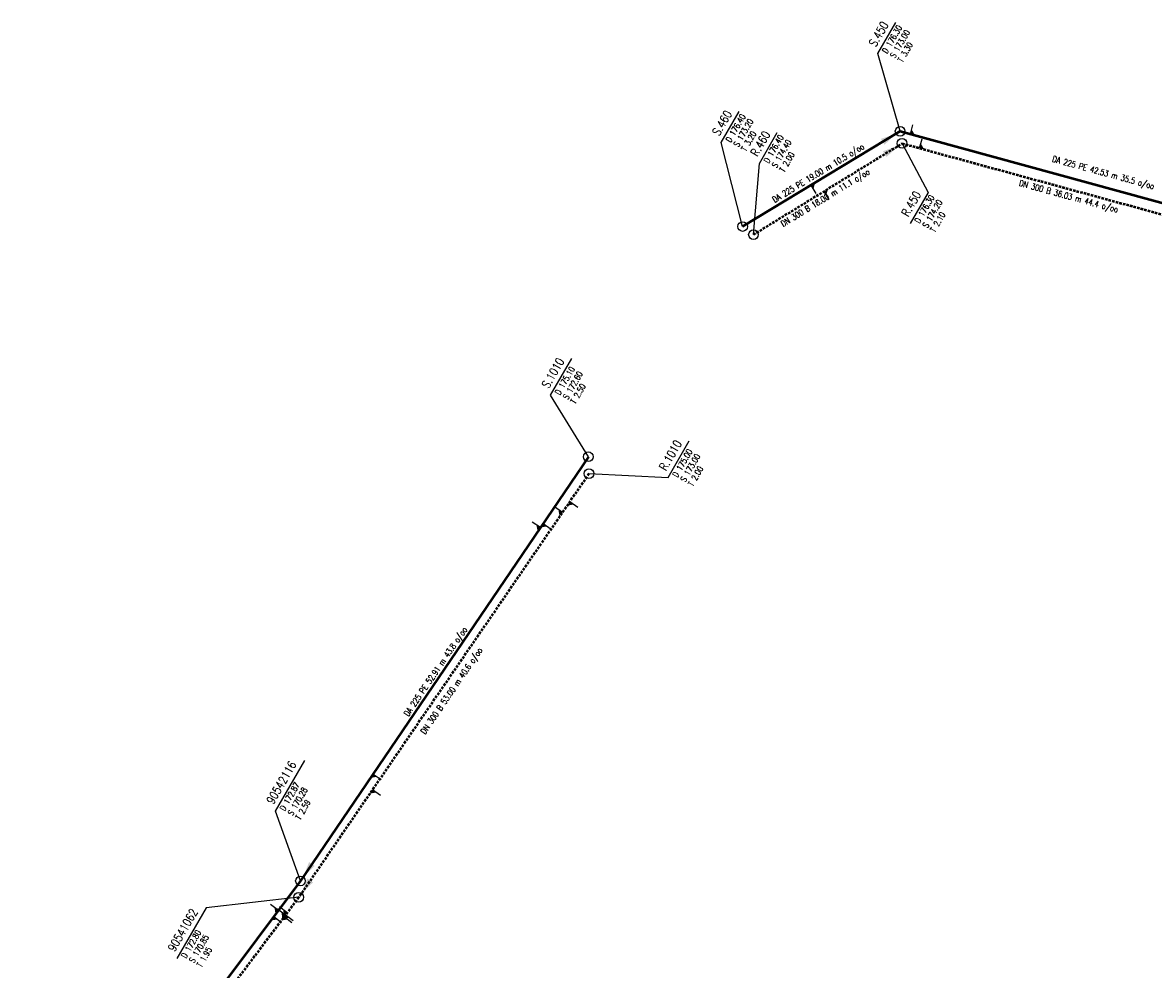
# Model space of a CAD drawing. Header units: metres. Extents: x 3490368 to 3491379, y 5753988 to 5755037.
# Tile 17 of 29: x 3490504 to 3490620, y 5754557 to 5754655. Entities that reach past the tile are written whole.
import ezdxf
from ezdxf.enums import TextEntityAlignment as Align

# ---------------------------------------------------------------- set-up
doc = ezdxf.new("R2010")
doc.units = ezdxf.units.M
doc.linetypes.add('E-Kanalnetz-250-01$0$STRICHLINIE', pattern=[19.05, 12.7, -6.35])
for name, color, linetype in [('E-Kanalnetz-250-01$0$ABZWEIGER', 2, 'Continuous'), ('E-Kanalnetz-250-01$0$ABZWEIGER_TEXT_1', 2, 'Continuous'), ('E-Kanalnetz-250-01$0$HALTUNG_TEXT_1', 7, 'Continuous'), ('E-Kanalnetz-250-01$0$HALTUNG_TEXT_3', 7, 'Continuous'), ('E-Kanalnetz-250-01$0$SCHACHT', 7, 'Continuous'), ('E-Kanalnetz-250-01$0$SCHACHT_TEXT', 7, 'Continuous'), ('E-Kanalnetz-250-01$0$SCHACHT_TEXT_1', 7, 'Continuous'), ('E-Kanalnetz-250-01$0$SCHACHT_TEXT_2', 7, 'Continuous')]:
    doc.layers.add(name, color=color, linetype=linetype)
doc.layers.add('E-Kanalnetz-250-01$0$HALTUNG', color=7, linetype='Continuous', lineweight=50)
doc.styles.add('E-Kanalnetz-250-01$0$HALTUNG', font='ROMANS.shx')
doc.styles.add('E-Kanalnetz-250-01$0$SCHACHT', font='ROMANS.shx')

msp = doc.modelspace()

# ---------------------------------------------------------------- linework, layer by layer
at = {"layer": 'E-Kanalnetz-250-01$0$ABZWEIGER', "color": 240}
for p, q in [((3490595.38, 5754643.44, 172.96), (3490595.64, 5754644.41, 172.96)), ((3490585.11, 5754638.16, 173.11), (3490585.63, 5754637.31, 173.11)), ((3490557.18, 5754602.83, 172.21), (3490556.35, 5754603.39, 172.21)), ((3490557.46, 5754603.24, 172.23), (3490558.29, 5754602.68, 172.23)), ((3490539.91, 5754577.4, 170.86), (3490540.74, 5754576.84, 170.86))]:
    msp.add_line(p, q, dxfattribs=at)
at = {"layer": 'E-Kanalnetz-250-01$0$ABZWEIGER', "color": 160}
for p, q in [((3490596.33, 5754641.98, 174.12), (3490596.59, 5754642.95, 174.12)), ((3490586.44, 5754637.52, 174.31), (3490586.96, 5754636.67, 174.31)), ((3490560.21, 5754605.51, 172.86), (3490561.04, 5754604.94, 172.86)), ((3490559.46, 5754604.4, 172.8), (3490558.63, 5754604.97, 172.8)), ((3490539.84, 5754575.79, 171.4), (3490540.67, 5754575.22, 171.4))]:
    msp.add_line(p, q, dxfattribs=at)
at = {"layer": 'E-Kanalnetz-250-01$0$ABZWEIGER', "color": 0}
for p, q in [((3490530.14, 5754563.33, 170.16), (3490529.34, 5754563.93, 170.16)), ((3490531.65, 5754562.25, 170.78), (3490530.06, 5754563.45, 170.78)), ((3490531.04, 5754563.09, 170.79), (3490530.24, 5754563.69, 170.79)), ((3490529.66, 5754562.69, 170.13), (3490530.46, 5754562.09, 170.13)), ((3490530.73, 5754562.69, 170.77), (3490531.53, 5754562.09, 170.77))]:
    msp.add_line(p, q, dxfattribs=at)
at = {"layer": 'E-Kanalnetz-250-01$0$ABZWEIGER_TEXT_1', "color": 240}
for points in [[(3490595.38, 5754643.44, 172.96), (3490595.51, 5754643.92, 172.96), (3490595.86, 5754643.31, 172.96)], [(3490585.11, 5754638.16, 173.11), (3490585.37, 5754637.73, 173.11), (3490585.54, 5754638.42, 173.11)], [(3490557.18, 5754602.83, 172.21), (3490556.77, 5754603.11, 172.21), (3490556.9, 5754602.42, 172.21)], [(3490557.46, 5754603.24, 172.23), (3490557.88, 5754602.96, 172.23), (3490557.18, 5754602.83, 172.23)], [(3490539.91, 5754577.4, 170.86), (3490540.33, 5754577.12, 170.86), (3490539.63, 5754576.99, 170.86)]]:
    msp.add_solid(points, dxfattribs=at)
at = {"layer": 'E-Kanalnetz-250-01$0$ABZWEIGER_TEXT_1', "color": 160}
for points in [[(3490596.33, 5754641.98, 174.12), (3490596.46, 5754642.47, 174.12), (3490596.81, 5754641.85, 174.12)], [(3490586.44, 5754637.52, 174.31), (3490586.7, 5754637.1, 174.31), (3490586.87, 5754637.78, 174.31)], [(3490560.21, 5754605.51, 172.86), (3490560.63, 5754605.22, 172.86), (3490559.93, 5754605.09, 172.86)], [(3490559.46, 5754604.4, 172.8), (3490559.04, 5754604.68, 172.8), (3490559.17, 5754603.99, 172.8)], [(3490539.84, 5754575.79, 171.4), (3490540.26, 5754575.5, 171.4), (3490539.56, 5754575.37, 171.4)]]:
    msp.add_solid(points, dxfattribs=at)
at = {"layer": 'E-Kanalnetz-250-01$0$ABZWEIGER_TEXT_1', "color": 0}
for points in [[(3490530.14, 5754563.33, 170.16), (3490529.74, 5754563.63, 170.16), (3490529.84, 5754562.93, 170.16)], [(3490531.25, 5754562.55, 170.78), (3490530.46, 5754563.15, 170.78), (3490530.55, 5754562.45, 170.78)], [(3490531.04, 5754563.09, 170.79), (3490530.64, 5754563.39, 170.79), (3490530.73, 5754562.69, 170.79)], [(3490529.66, 5754562.69, 170.13), (3490530.06, 5754562.39, 170.13), (3490529.36, 5754562.29, 170.13)], [(3490530.73, 5754562.69, 170.77), (3490531.13, 5754562.39, 170.77), (3490530.43, 5754562.29, 170.77)]]:
    msp.add_solid(points, dxfattribs=at)
at = {"layer": 'E-Kanalnetz-250-01$0$HALTUNG', "color": 240, "linetype": 'Continuous', "ltscale": 0.02}
for p, q in [((3490578.06, 5754633.9, 173.2), (3490594.32, 5754643.73, 173)), ((3490594.32, 5754643.73, 173), (3490635.34, 5754632.5, 171.49)), ((3490562.14, 5754610.14, 172.6), (3490532.42, 5754566.37, 170.28))]:
    msp.add_line(p, q, dxfattribs=at)
at = {"layer": 'E-Kanalnetz-250-01$0$HALTUNG', "color": 160, "linetype": 'E-Kanalnetz-250-01$0$STRICHLINIE', "ltscale": 0.02}
for p, q in [((3490579.18, 5754633.07, 174.4), (3490594.52, 5754642.48, 174.2)), ((3490594.52, 5754642.48, 174.2), (3490629.28, 5754632.99, 172.6)), ((3490562.2, 5754608.4, 173), (3490532.24, 5754564.68, 170.85))]:
    msp.add_line(p, q, dxfattribs=at)
at = {"layer": 'E-Kanalnetz-250-01$0$HALTUNG', "color": 7, "linetype": 'Continuous', "ltscale": 0.02}
msp.add_line((3490532.42, 5754566.37, 170.28), (3490503.85, 5754528.27, 168.77), dxfattribs=at)
at = {"layer": 'E-Kanalnetz-250-01$0$HALTUNG', "color": 7, "linetype": 'E-Kanalnetz-250-01$0$STRICHLINIE', "ltscale": 0.02}
msp.add_line((3490532.24, 5754564.68, 170.85), (3490503.74, 5754526.74, 169.35), dxfattribs=at)
at = {"layer": 'E-Kanalnetz-250-01$0$HALTUNG_TEXT_1', "color": 240}
for points in [[(3490592.52, 5754642.64, 173.01), (3490592.7, 5754642.34, 173.01), (3490592.34, 5754642.95, 173.01), (3490593.89, 5754643.47, 173.01)], [(3490533.6, 5754568.11, 170.3), (3490533.31, 5754568.31, 170.3), (3490533.89, 5754567.91, 170.3), (3490532.7, 5754566.78, 170.3)]]:
    msp.add_solid(points, dxfattribs=at)
at = {"layer": 'E-Kanalnetz-250-01$0$HALTUNG_TEXT_1', "color": 160}
for points in [[(3490592.73, 5754641.38, 174.21), (3490592.92, 5754641.08, 174.21), (3490592.55, 5754641.68, 174.21), (3490594.1, 5754642.21, 174.21)], [(3490533.42, 5754566.41, 170.87), (3490533.13, 5754566.62, 170.87), (3490533.71, 5754566.21, 170.87), (3490532.52, 5754565.1, 170.87)]]:
    msp.add_solid(points, dxfattribs=at)
at = {"layer": 'E-Kanalnetz-250-01$0$SCHACHT', "color": 240, "ltscale": 0.02}
for centre in [(3490594.32, 5754643.73, 176.3), (3490578.06, 5754633.9, 176.4), (3490562.14, 5754610.14, 175.1)]:
    msp.add_circle(centre, 0.5, dxfattribs=at)
at = {"layer": 'E-Kanalnetz-250-01$0$SCHACHT', "color": 160, "ltscale": 0.02}
for centre in [(3490594.52, 5754642.48, 176.3), (3490579.18, 5754633.07, 176.4), (3490562.2, 5754608.4, 175)]:
    msp.add_circle(centre, 0.5, dxfattribs=at)
at = {"layer": 'E-Kanalnetz-250-01$0$SCHACHT', "ltscale": 0.02}
for centre in [(3490532.42, 5754566.37, 172.87), (3490532.24, 5754564.68, 172.8)]:
    msp.add_circle(centre, 0.5, dxfattribs=at)
at = {"layer": 'E-Kanalnetz-250-01$0$SCHACHT_TEXT', "ltscale": 0.02}
for p, q in [((3490594.32, 5754643.73, 176.3), (3490594.32, 5754643.73, 173)), ((3490594.52, 5754642.48, 176.3), (3490594.52, 5754642.48, 174.2)), ((3490578.06, 5754633.9, 176.4), (3490578.06, 5754633.9, 173.2)), ((3490579.18, 5754633.07, 176.4), (3490579.18, 5754633.07, 174.4)), ((3490562.14, 5754610.14, 175.1), (3490562.14, 5754610.14, 172.6)), ((3490562.2, 5754608.4, 175), (3490562.2, 5754608.4, 173)), ((3490532.42, 5754566.37, 172.87), (3490532.42, 5754566.37, 170.28)), ((3490532.24, 5754564.68, 172.8), (3490532.24, 5754564.68, 170.85))]:
    msp.add_line(p, q, dxfattribs=at)
at = {"layer": 'E-Kanalnetz-250-01$0$SCHACHT_TEXT', "color": 240}
for points in [[(3490594.32, 5754643.73), (3490592.01, 5754651.74), (3490593.86, 5754654.94)], [(3490578.06, 5754633.9), (3490575.86, 5754642.56), (3490577.7, 5754645.76)], [(3490562.14, 5754610.14), (3490558.24, 5754616.5), (3490560.42, 5754620.28)]]:
    msp.add_lwpolyline(points, dxfattribs=at)
at = {"layer": 'E-Kanalnetz-250-01$0$SCHACHT_TEXT', "color": 160}
for points in [[(3490579.18, 5754633.07), (3490579.79, 5754640.42), (3490581.64, 5754643.62)], [(3490594.52, 5754642.48), (3490597.21, 5754637.41), (3490595.36, 5754634.21)], [(3490562.2, 5754608.4), (3490570.37, 5754607.99), (3490572.55, 5754611.77)]]:
    msp.add_lwpolyline(points, dxfattribs=at)
at = {"layer": 'E-Kanalnetz-250-01$0$SCHACHT_TEXT'}
for points in [[(3490532.42, 5754566.37), (3490529.83, 5754573.57), (3490532.86, 5754578.81)], [(3490532.24, 5754564.68), (3490522.68, 5754563.6), (3490519.66, 5754558.36)]]:
    msp.add_lwpolyline(points, dxfattribs=at)

# ---------------------------------------------------------------- texts
at = {"layer": 'E-Kanalnetz-250-01$0$HALTUNG_TEXT_3', "color": 240, "style": 'E-Kanalnetz-250-01$0$HALTUNG', "width": 0.8}
for s, rotation, p in [('DA 225 PE 19.00 m 10.5 o/oo', 31.1847, (3490585.7, 5754639.69)), ('DA 225 PE 42.53 m 35.5 o/oo', 344.6874, (3490615.38, 5754639.78)), ('DA 225 PE 52.91 m 43.8 o/oo', 55.8188, (3490546.1, 5754588.15))]:
    msp.add_text(s, height=0.63, rotation=rotation, dxfattribs=at).set_placement(p, align=Align.TOP_CENTER)
at = {"layer": 'E-Kanalnetz-250-01$0$HALTUNG_TEXT_3', "color": 160, "style": 'E-Kanalnetz-250-01$0$HALTUNG', "width": 0.8}
for s, rotation, p in [('DN 300 B 18.00 m 11.1 o/oo', 31.4931, (3490586.42, 5754637.14)), ('DN 300 B 36.03 m 44.4 o/oo', 344.7378, (3490611.8, 5754637.33)), ('DN 300 B 53.00 m 40.6 o/oo', 55.5745, (3490547.75, 5754586.17))]:
    msp.add_text(s, height=0.63, rotation=rotation, dxfattribs=at).set_placement(p, align=Align.TOP_CENTER)
at = {"layer": 'E-Kanalnetz-250-01$0$SCHACHT_TEXT', "color": 240, "style": 'E-Kanalnetz-250-01$0$SCHACHT', "width": 0.8}
for s, p in [('S.450', (3490591.04, 5754652.81)), ('S.460', (3490574.88, 5754643.63)), ('S.1010', (3490557.27, 5754617.57))]:
    msp.add_text(s, height=0.88, rotation=60.0001, dxfattribs=at).set_placement(p, align=Align.TOP_LEFT)
at = {"layer": 'E-Kanalnetz-250-01$0$SCHACHT_TEXT', "color": 160, "style": 'E-Kanalnetz-250-01$0$SCHACHT', "width": 0.8}
for s, p in [('R.460', (3490578.82, 5754641.49)), ('R.450', (3490594.39, 5754635.28)), ('R.1010', (3490569.39, 5754609.06))]:
    msp.add_text(s, height=0.88, rotation=60.0001, dxfattribs=at).set_placement(p, align=Align.TOP_LEFT)
at = {"layer": 'E-Kanalnetz-250-01$0$SCHACHT_TEXT', "style": 'E-Kanalnetz-250-01$0$SCHACHT', "width": 0.8}
for s, p in [('90542116', (3490528.86, 5754574.65)), ('90541062', (3490518.68, 5754559.43))]:
    msp.add_text(s, height=0.88, rotation=60.0001, dxfattribs=at).set_placement(p, align=Align.TOP_LEFT)
at = {"layer": 'E-Kanalnetz-250-01$0$SCHACHT_TEXT_1', "color": 240, "style": 'E-Kanalnetz-250-01$0$SCHACHT', "width": 0.8}
for s, p in [('D 176.30', (3490592.42, 5754652.01)), ('S 173.00', (3490593.24, 5754651.54)), ('D 176.40', (3490576.27, 5754642.83)), ('S 173.20', (3490577.08, 5754642.36)), ('D 175.10', (3490558.65, 5754616.77)), ('S 172.60', (3490559.47, 5754616.3))]:
    msp.add_text(s, height=0.63, rotation=60.0001, dxfattribs=at).set_placement(p, align=Align.TOP_LEFT)
at = {"layer": 'E-Kanalnetz-250-01$0$SCHACHT_TEXT_1', "color": 160, "style": 'E-Kanalnetz-250-01$0$SCHACHT', "width": 0.8}
for s, p in [('D 176.40', (3490580.2, 5754640.69)), ('S 174.40', (3490581.02, 5754640.21)), ('D 176.30', (3490595.77, 5754634.48)), ('S 174.20', (3490596.59, 5754634.01)), ('D 175.00', (3490570.78, 5754608.26)), ('S 173.00', (3490571.6, 5754607.79))]:
    msp.add_text(s, height=0.63, rotation=60.0001, dxfattribs=at).set_placement(p, align=Align.TOP_LEFT)
at = {"layer": 'E-Kanalnetz-250-01$0$SCHACHT_TEXT_1', "style": 'E-Kanalnetz-250-01$0$SCHACHT', "width": 0.8}
for s, p in [('D 172.87', (3490530.24, 5754573.85)), ('S 170.28', (3490531.06, 5754573.37)), ('D 172.80', (3490520.07, 5754558.63)), ('S 170.85', (3490520.88, 5754558.16))]:
    msp.add_text(s, height=0.63, rotation=60.0001, dxfattribs=at).set_placement(p, align=Align.TOP_LEFT)
at = {"layer": 'E-Kanalnetz-250-01$0$SCHACHT_TEXT_2', "color": 240, "style": 'E-Kanalnetz-250-01$0$SCHACHT', "width": 0.8}
for s, p in [('T 3.30', (3490594.02, 5754651.09)), ('T 3.20', (3490577.87, 5754641.91)), ('T 2.50', (3490560.25, 5754615.85))]:
    msp.add_text(s, height=0.63, rotation=60.0001, dxfattribs=at).set_placement(p, align=Align.TOP_LEFT)
at = {"layer": 'E-Kanalnetz-250-01$0$SCHACHT_TEXT_2', "color": 160, "style": 'E-Kanalnetz-250-01$0$SCHACHT', "width": 0.8}
for s, p in [('T 2.00', (3490581.81, 5754639.76)), ('T 2.10', (3490597.38, 5754633.56)), ('T 2.00', (3490572.38, 5754607.34))]:
    msp.add_text(s, height=0.63, rotation=60.0001, dxfattribs=at).set_placement(p, align=Align.TOP_LEFT)
at = {"layer": 'E-Kanalnetz-250-01$0$SCHACHT_TEXT_2', "style": 'E-Kanalnetz-250-01$0$SCHACHT', "width": 0.8}
for s, p in [('T 2.59', (3490531.85, 5754572.92)), ('T 1.95', (3490521.67, 5754557.71))]:
    msp.add_text(s, height=0.63, rotation=60.0001, dxfattribs=at).set_placement(p, align=Align.TOP_LEFT)

doc.saveas('drawing.dxf')
